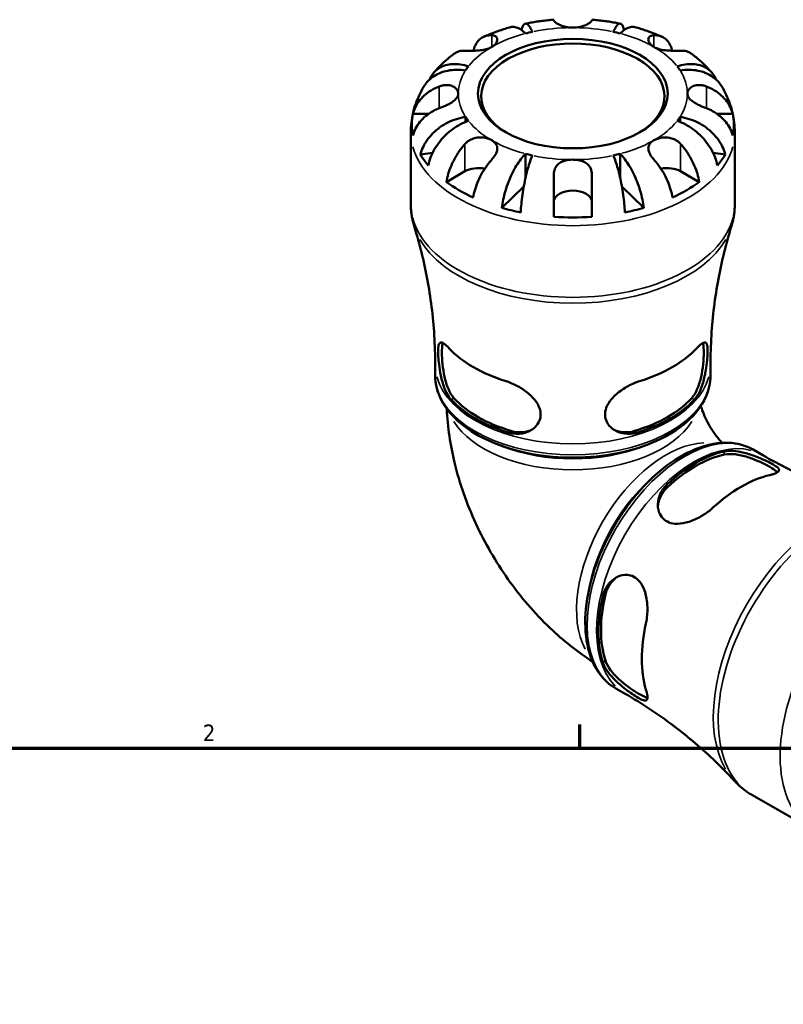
# Model space of a CAD drawing. Header units: inches. Extents: x 0.1 to 36.8, y 0.6 to 29.3.
# Tile 9 of 10: x 26.6 to 30.9, y 19.5 to 25.2. Entities that reach past the tile are written whole.
import ezdxf

# ---------------------------------------------------------------- set-up
doc = ezdxf.new("R2010")
doc.units = ezdxf.units.IN
doc.header["$MEASUREMENT"] = 0
for name, color, linetype, lineweight in [('Border (ANSI)', 7, 'Continuous', 70), ('Visible (ANSI)', 7, 'Continuous', 50), ('Visible Narrow (ANSI)', 7, 'Continuous', 35)]:
    doc.layers.add(name, color=color, linetype=linetype, lineweight=lineweight)
doc.styles.add('Note Text (ANSI)', font='tahoma.ttf')

# ---------------------------------------------------------------- blocks, each defined once
blk = doc.blocks.new('Borders Default Border')
at = {"layer": 'Border (ANSI)'}
blk.add_line((29.75, 21), (29.75, 21.1345), dxfattribs=at)
at = {"layer": 'Border (ANSI)', "flags": 128}
blk.add_lwpolyline([(0.5, 1), (0.5, 21), (33.5, 21), (33.5, 1), (0.5, 1)], dxfattribs=at)
at = {"layer": 'Border (ANSI)', "color": 5, "true_color": 0x0000ff, "insert": (27.5964, 21.04), "char_height": 0.0945, "attachment_point": 7, "style": 'Note Text (ANSI)'}
blk.add_mtext('2', dxfattribs=at)

msp = doc.modelspace()

# ---------------------------------------------------------------- linework, layer by layer
at = {"layer": 'Visible (ANSI)'}
for p, q in [((29.6009, 25.1537), (29.6009, 25.1579)), ((29.8172, 25.1579), (29.8172, 25.1537)), ((28.7959, 24.6212), (28.8869, 24.6212)), ((30.5312, 24.6212), (30.6222, 24.6212)), ((29.0966, 24.6028), (29.0966, 24.5745)), ((30.3215, 24.6028), (30.3215, 24.5745)), ((28.7841, 24.1057), (28.7841, 24.5147)), ((30.6341, 24.1057), (30.6341, 24.5147)), ((28.839, 24.3875), (28.9083, 24.3978)), ((30.5098, 24.3978), (30.5791, 24.3875)), ((29.4394, 24.3923), (29.4394, 24.2577)), ((29.9788, 24.3923), (29.9788, 24.2577)), ((28.9869, 24.2311), (29.0932, 24.2924)), ((30.3249, 24.2924), (30.4312, 24.2311)), ((29.6009, 24.033), (29.6009, 24.2753)), ((29.8172, 24.2753), (29.8172, 24.033)), ((29.3043, 24.0834), (29.4289, 24.2052)), ((29.9892, 24.2052), (30.1138, 24.0834)), ((28.9228, 23.1267), (28.9228, 23.1892)), ((30.4953, 23.1267), (30.4953, 23.1892)), ((30.7391, 22.7035), (30.7932, 22.6724)), ((29.9544, 21.3408), (30.0084, 21.3097)), ((30.7319, 20.733), (31.0856, 20.5293))]:
    msp.add_line(p, q, dxfattribs=at)
for centre, major_axis, ratio, start_param, end_param in [((29.7091, 24.7358), (-0.6545, 0), 0.575862, 5.073083, 5.137094), ((29.7091, 24.7358), (-0.6545, 0), 0.575862, 4.287684, 4.351695), ((29.7091, 24.7207), (-0.5236, 0), 0.575862, 2.377695, 7.047082), ((29.7091, 24.7358), (-0.6545, 0), 0.575862, 5.858481, 5.922492), ((29.7091, 24.7358), (0.6545, 0), 0.575862, 0.360694, 0.424705), ((29.7091, 24.5589), (-0.9195, 0), 0.575862, 6.165256, 6.401115), ((29.7091, 24.5589), (0.9195, 0), 0.575862, 6.165256, 6.401115), ((29.7091, 24.7358), (-0.6545, 0), 0.575862, 0.360694, 0.424705), ((29.7091, 24.7358), (0.6545, 0), 0.575862, 5.858481, 5.922492), ((29.7091, 24.5589), (-0.9195, 0), 0.575862, 0.329604, 0.455794), ((29.7091, 24.7358), (0.6545, 0), 0.575862, 4.287684, 4.351695), ((29.7091, 24.7358), (0.6545, 0), 0.575862, 5.073083, 5.137094), ((29.7091, 24.5589), (0.9195, 0), 0.575862, 5.827392, 5.953581), ((29.1697, 24.2483), (0.1082, 0), 0.575862, 1.23108, 2.356194), ((30.2484, 24.2483), (0.1082, 0), 0.575862, 0.785398, 1.910513), ((29.7091, 24.5589), (-0.9195, 0), 0.575862, 0.667469, 0.903327), ((29.7091, 24.5589), (-0.9195, 0), 0.575862, 2.238265, 2.474124), ((29.7091, 24.1197), (-0.1082, 0), 0.575862, 3.141593, 6.283185), ((29.7091, 24.5589), (-0.9195, 0), 0.575862, 1.115003, 1.241192), ((29.7091, 24.5589), (-0.9195, 0), 0.575862, 1.900401, 2.02659), ((29.7091, 24.5589), (-0.9195, 0), 0.575862, 1.452867, 1.688726), ((29.7091, 23.501), (0.8028, 0), 0.575862, 3.635896, 4.218085), ((29.7091, 23.501), (0.8028, 0), 0.575862, 5.206693, 5.788882), ((29.7091, 23.2014), (-0.7863, 0), 0.575862, 0.488015, 1.082781), ((29.7091, 23.2014), (-0.7653, 0), 0.575862, 0.479607, 1.09119), ((29.7091, 23.2014), (-0.7653, 0), 0.575862, 2.050403, 2.661986), ((29.7091, 23.2014), (-0.7863, 0), 0.575862, 2.058811, 2.653578), ((30.4113, 21.985), (0.3924, 0.6814), 0.578093, 0.486081, 1.080848), ((30.4113, 21.985), (0.3819, 0.6632), 0.578093, 0.477673, 1.089256), ((30.6705, 21.8358), (-0.4006, -0.6957), 0.578093, 3.633963, 4.216152), ((30.4113, 21.985), (0.3924, 0.6814), 0.578093, 2.056878, 2.651644), ((30.4113, 21.985), (0.3819, 0.6632), 0.578093, 2.048469, 2.660052), ((30.6705, 21.8358), (-0.4006, -0.6957), 0.578093, 5.204759, 5.786948)]:
    msp.add_ellipse(centre, major_axis=major_axis, ratio=ratio, start_param=start_param, end_param=end_param, dxfattribs=at)
msp.add_ellipse((29.7091, 24.7358), major_axis=(0.5421, 0), ratio=0.575862, dxfattribs=at)
for points, knots in [([(29.4165, 25.0985), (29.4179, 25.105), (29.4196, 25.111), (29.424, 25.1228), (29.427, 25.1277), (29.4329, 25.1338), (29.4364, 25.1355), (29.444, 25.1352), (29.4481, 25.133), (29.4559, 25.1262), (29.4603, 25.1209), (29.4693, 25.1067), (29.4738, 25.0978), (29.4781, 25.0884)], [0.2861255, 0.2861255, 0.2861255, 0.2861255, 0.381276, 0.381276, 0.5084936, 0.5084936, 0.6360304, 0.6360304, 0.7635673, 0.7635673, 0.8915914, 0.8915914, 1.0196155, 1.0196155, 1.0196155, 1.0196155]), ([(29.6009, 25.1579), (29.5898, 25.157), (29.5788, 25.156), (29.5568, 25.1538), (29.5458, 25.1525), (29.5239, 25.1498), (29.513, 25.1483), (29.4913, 25.145), (29.4804, 25.1432), (29.4588, 25.1394), (29.4481, 25.1373), (29.4373, 25.1351)], [2.4899594, 2.4899594, 2.4899594, 2.4899594, 2.5310657, 2.5310657, 2.572172, 2.572172, 2.6132783, 2.6132783, 2.6543846, 2.6543846, 2.6954909, 2.6954909, 2.6954909, 2.6954909]), ([(29.7091, 25.1127), (29.7011, 25.1127), (29.6932, 25.1132), (29.6771, 25.1152), (29.6691, 25.1168), (29.6509, 25.1215), (29.6413, 25.125), (29.6251, 25.1323), (29.6186, 25.136), (29.61, 25.142), (29.6072, 25.1443), (29.6031, 25.1484), (29.6019, 25.1502), (29.601, 25.1525), (29.6009, 25.1531), (29.6009, 25.1537)], [0, 0, 0, 0, 0.0605809, 0.0605809, 0.1253161, 0.1253161, 0.2148329, 0.2148329, 0.2996129, 0.2996129, 0.3587788, 0.3587788, 0.416121, 0.416121, 0.4421601, 0.4421601, 0.4421601, 0.4421601]), ([(29.8172, 25.1537), (29.8172, 25.153), (29.8171, 25.1523), (29.8161, 25.1499), (29.8147, 25.1481), (29.8105, 25.1439), (29.8076, 25.1416), (29.7988, 25.1356), (29.7922, 25.132), (29.7747, 25.1241), (29.7633, 25.1202), (29.7375, 25.1144), (29.7234, 25.1127), (29.7091, 25.1127)], [-0.4426933, -0.4426933, -0.4426933, -0.4426933, -0.4134358, -0.4134358, -0.356428, -0.356428, -0.2966362, -0.2966362, -0.2128548, -0.2128548, -0.1090118, -0.1090118, 0, 0, 0, 0]), ([(29.9808, 25.1351), (29.9701, 25.1373), (29.9593, 25.1394), (29.9377, 25.1432), (29.9268, 25.145), (29.9051, 25.1483), (29.8942, 25.1498), (29.8723, 25.1525), (29.8613, 25.1538), (29.8393, 25.156), (29.8283, 25.157), (29.8172, 25.1579)], [2.016898, 2.016898, 2.016898, 2.016898, 2.0580044, 2.0580044, 2.0991107, 2.0991107, 2.140217, 2.140217, 2.1813233, 2.1813233, 2.2224296, 2.2224296, 2.2224296, 2.2224296]), ([(29.9401, 25.0884), (29.9443, 25.0978), (29.9489, 25.1067), (29.9579, 25.1209), (29.9623, 25.1262), (29.97, 25.133), (29.9741, 25.1352), (29.9817, 25.1355), (29.9852, 25.1338), (29.9911, 25.1277), (29.9941, 25.1228), (29.9985, 25.111), (30.0002, 25.105), (30.0016, 25.0985)], [3.0637481, 3.0637481, 3.0637481, 3.0637481, 3.1917723, 3.1917723, 3.3197964, 3.3197964, 3.4473332, 3.4473332, 3.57487, 3.57487, 3.7020877, 3.7020877, 3.7972381, 3.7972381, 3.7972381, 3.7972381]), ([(29.1411, 24.9806), (29.1436, 24.991), (29.1468, 25.0006), (29.1551, 25.0188), (29.1611, 25.0285), (29.1755, 25.045), (29.1838, 25.0517), (29.2006, 25.0613), (29.2106, 25.0652), (29.2294, 25.0688), (29.2379, 25.0694), (29.2462, 25.0691)], [0.1495119, 0.1495119, 0.1495119, 0.1495119, 0.2536482, 0.2536482, 0.3809202, 0.3809202, 0.5081921, 0.5081921, 0.6362254, 0.6362254, 0.7316612, 0.7316612, 0.7316612, 0.7316612]), ([(29.3545, 25.1154), (29.3439, 25.1124), (29.3333, 25.1094), (29.3124, 25.103), (29.302, 25.0996), (29.2813, 25.0926), (29.271, 25.089), (29.2507, 25.0815), (29.2406, 25.0775), (29.2205, 25.0694), (29.2106, 25.0652), (29.2007, 25.0608)], [2.8027822, 2.8027822, 2.8027822, 2.8027822, 2.8445316, 2.8445316, 2.886281, 2.886281, 2.9280304, 2.9280304, 2.9697798, 2.9697798, 3.0115292, 3.0115292, 3.0115292, 3.0115292]), ([(29.2462, 25.0691), (29.2501, 25.069), (29.2537, 25.0685), (29.2601, 25.067), (29.2629, 25.066), (29.2684, 25.0631), (29.2709, 25.0611), (29.2764, 25.0545), (29.2781, 25.0492), (29.2776, 25.0367), (29.2749, 25.0295), (29.2644, 25.0151), (29.2564, 25.0081), (29.2462, 25.0023)], [-0.4452054, -0.4452054, -0.4452054, -0.4452054, -0.3984229, -0.3984229, -0.3559674, -0.3559674, -0.3036169, -0.3036169, -0.2118158, -0.2118158, -0.1090953, -0.1090953, 0, 0, 0, 0]), ([(29.4394, 25.0792), (29.4308, 25.0876), (29.4215, 25.0953), (29.4033, 25.1073), (29.3943, 25.1116), (29.3786, 25.1165), (29.3704, 25.1176), (29.3598, 25.1166), (29.3571, 25.1161), (29.3545, 25.1153)], [3.0637481, 3.0637481, 3.0637481, 3.0637481, 3.1917723, 3.1917723, 3.3197964, 3.3197964, 3.4473332, 3.4473332, 3.4937925, 3.4937925, 3.4937925, 3.4937925]), ([(30.0636, 25.1153), (30.061, 25.1161), (30.0583, 25.1166), (30.0477, 25.1176), (30.0395, 25.1165), (30.0238, 25.1116), (30.0148, 25.1073), (29.9966, 25.0953), (29.9873, 25.0876), (29.9788, 25.0792)], [0.5895711, 0.5895711, 0.5895711, 0.5895711, 0.6360304, 0.6360304, 0.7635673, 0.7635673, 0.8915914, 0.8915914, 1.0196155, 1.0196155, 1.0196155, 1.0196155]), ([(30.2174, 25.0608), (30.2076, 25.0652), (30.1976, 25.0694), (30.1776, 25.0775), (30.1674, 25.0815), (30.1471, 25.089), (30.1368, 25.0926), (30.1161, 25.0996), (30.1057, 25.103), (30.0848, 25.1094), (30.0742, 25.1124), (30.0636, 25.1154)], [1.7008598, 1.7008598, 1.7008598, 1.7008598, 1.7426092, 1.7426092, 1.7843586, 1.7843586, 1.826108, 1.826108, 1.8678574, 1.8678574, 1.9096068, 1.9096068, 1.9096068, 1.9096068]), ([(30.1719, 25.0023), (30.1656, 25.0059), (30.1602, 25.0099), (30.1507, 25.019), (30.1469, 25.024), (30.1404, 25.0365), (30.1393, 25.0438), (30.1419, 25.0543), (30.1441, 25.058), (30.1499, 25.0632), (30.153, 25.065), (30.1602, 25.0677), (30.1643, 25.0686), (30.1698, 25.069), (30.1708, 25.0691), (30.1719, 25.0691)], [-1.9083114, -1.9083114, -1.9083114, -1.9083114, -1.8410665, -1.8410665, -1.767715, -1.767715, -1.6603296, -1.6603296, -1.5872685, -1.5872685, -1.5326102, -1.5326102, -1.476028, -1.476028, -1.4636078, -1.4636078, -1.4636078, -1.4636078]), ([(30.1719, 25.0691), (30.1802, 25.0694), (30.1887, 25.0688), (30.2075, 25.0652), (30.2175, 25.0613), (30.2343, 25.0517), (30.2426, 25.045), (30.257, 25.0285), (30.263, 25.0188), (30.2713, 25.0006), (30.2745, 24.991), (30.277, 24.9806)], [3.3710401, 3.3710401, 3.3710401, 3.3710401, 3.4664759, 3.4664759, 3.5945092, 3.5945092, 3.7217811, 3.7217811, 3.849053, 3.849053, 3.9531894, 3.9531894, 3.9531894, 3.9531894]), ([(29.0302, 24.9625), (29.0218, 24.9562), (29.0134, 24.9498), (28.997, 24.9365), (28.9889, 24.9296), (28.9731, 24.9156), (28.9653, 24.9084), (28.95, 24.8935), (28.9425, 24.8859), (28.9279, 24.8703), (28.9208, 24.8623), (28.9138, 24.8541)], [3.267928, 3.267928, 3.267928, 3.267928, 3.309193, 3.309193, 3.350458, 3.350458, 3.391723, 3.391723, 3.432988, 3.432988, 3.474253, 3.474253, 3.474253, 3.474253]), ([(29.0932, 24.981), (29.0849, 24.9813), (29.0764, 24.9807), (29.0576, 24.9771), (29.0476, 24.9732), (29.0362, 24.9667), (29.0332, 24.9647), (29.0302, 24.9625)], [3.3710401, 3.3710401, 3.3710401, 3.3710401, 3.4664759, 3.4664759, 3.5945092, 3.5945092, 3.6399776, 3.6399776, 3.6399776, 3.6399776]), ([(29.2462, 25.0023), (29.2391, 24.9982), (29.231, 24.9947), (29.2122, 24.9886), (29.2014, 24.9862), (29.1794, 24.9828), (29.1683, 24.9818), (29.1479, 24.9807), (29.1387, 24.9805), (29.1245, 24.9804), (29.1193, 24.9804), (29.1098, 24.9806), (29.1056, 24.9807), (29.0987, 24.9808), (29.0959, 24.9809), (29.0932, 24.981)], [0, 0, 0, 0, 0.0768243, 0.0768243, 0.1637869, 0.1637869, 0.2479976, 0.2479976, 0.3213706, 0.3213706, 0.3674486, 0.3674486, 0.4091524, 0.4091524, 0.4402254, 0.4402254, 0.4402254, 0.4402254]), ([(30.3249, 24.981), (30.322, 24.9809), (30.319, 24.9808), (30.3107, 24.9806), (30.3052, 24.9805), (30.293, 24.9804), (30.2862, 24.9804), (30.2686, 24.9808), (30.2577, 24.9812), (30.2331, 24.9835), (30.2197, 24.9855), (30.194, 24.9919), (30.182, 24.9965), (30.1719, 25.0023)], [-0.4398235, -0.4398235, -0.4398235, -0.4398235, -0.4063078, -0.4063078, -0.353671, -0.353671, -0.2963084, -0.2963084, -0.2119376, -0.2119376, -0.1088504, -0.1088504, 0, 0, 0, 0]), ([(30.3879, 24.9625), (30.3849, 24.9647), (30.3819, 24.9667), (30.3705, 24.9732), (30.3605, 24.9771), (30.3417, 24.9807), (30.3332, 24.9813), (30.3249, 24.981)], [0.4627237, 0.4627237, 0.4627237, 0.4627237, 0.5081921, 0.5081921, 0.6362254, 0.6362254, 0.7316612, 0.7316612, 0.7316612, 0.7316612]), ([(30.5043, 24.8541), (30.4973, 24.8623), (30.4902, 24.8703), (30.4756, 24.8859), (30.4681, 24.8935), (30.4528, 24.9084), (30.445, 24.9156), (30.4292, 24.9296), (30.4211, 24.9365), (30.4047, 24.9498), (30.3963, 24.9562), (30.3879, 24.9625)], [1.238136, 1.238136, 1.238136, 1.238136, 1.279401, 1.279401, 1.320666, 1.320666, 1.361931, 1.361931, 1.403196, 1.403196, 1.444461, 1.444461, 1.444461, 1.444461]), ([(28.8911, 24.8162), (28.8928, 24.8203), (28.8945, 24.8242), (28.9019, 24.8386), (28.9093, 24.8493), (28.9267, 24.8682), (28.9368, 24.8762), (28.9572, 24.8886), (28.9694, 24.8941), (28.9955, 24.9018), (29.0096, 24.9039), (29.0363, 24.9054), (29.0514, 24.9047), (29.0824, 24.9), (29.0982, 24.896), (29.1127, 24.8911)], [0.2107058, 0.2107058, 0.2107058, 0.2107058, 0.2540584, 0.2540584, 0.381276, 0.381276, 0.5084936, 0.5084936, 0.6360304, 0.6360304, 0.7635673, 0.7635673, 0.8915914, 0.8915914, 1.0196155, 1.0196155, 1.0196155, 1.0196155]), ([(30.3054, 24.8911), (30.3199, 24.896), (30.3357, 24.9), (30.3667, 24.9047), (30.3818, 24.9054), (30.4086, 24.9039), (30.4226, 24.9018), (30.4487, 24.8941), (30.4609, 24.8886), (30.4813, 24.8762), (30.4914, 24.8682), (30.5088, 24.8493), (30.5162, 24.8386), (30.5236, 24.8242), (30.5254, 24.8203), (30.527, 24.8162)], [3.0637481, 3.0637481, 3.0637481, 3.0637481, 3.1917723, 3.1917723, 3.3197964, 3.3197964, 3.4473332, 3.4473332, 3.57487, 3.57487, 3.7020877, 3.7020877, 3.8293053, 3.8293053, 3.8726578, 3.8726578, 3.8726578, 3.8726578]), ([(29.0966, 24.8688), (29.0804, 24.8712), (29.0626, 24.8725), (29.0278, 24.8719), (29.0108, 24.8699), (28.9808, 24.8639), (28.965, 24.8593), (28.9356, 24.8472), (28.922, 24.8396), (28.8991, 24.8237), (28.8877, 24.8139), (28.8702, 24.7944), (28.8634, 24.7852), (28.8579, 24.7759)], [3.0637481, 3.0637481, 3.0637481, 3.0637481, 3.1917723, 3.1917723, 3.3197964, 3.3197964, 3.4473332, 3.4473332, 3.57487, 3.57487, 3.7020877, 3.7020877, 3.8020397, 3.8020397, 3.8020397, 3.8020397]), ([(30.5602, 24.7759), (30.5547, 24.7852), (30.5479, 24.7944), (30.5304, 24.8139), (30.519, 24.8237), (30.4961, 24.8396), (30.4825, 24.8472), (30.4531, 24.8593), (30.4373, 24.8639), (30.4073, 24.8699), (30.3903, 24.8719), (30.3555, 24.8725), (30.3377, 24.8712), (30.3215, 24.8688)], [0.2813239, 0.2813239, 0.2813239, 0.2813239, 0.381276, 0.381276, 0.5084936, 0.5084936, 0.6360304, 0.6360304, 0.7635673, 0.7635673, 0.8915914, 0.8915914, 1.0196155, 1.0196155, 1.0196155, 1.0196155]), ([(28.8579, 24.7759), (28.8488, 24.7607), (28.8404, 24.745), (28.825, 24.7124), (28.8181, 24.6956), (28.8061, 24.6611), (28.8009, 24.6435), (28.7926, 24.6074), (28.7894, 24.5891), (28.7851, 24.5521), (28.7841, 24.5334), (28.7841, 24.5147)], [3.5957294, 3.5957294, 3.5957294, 3.5957294, 3.6619817, 3.6619817, 3.728234, 3.728234, 3.7944863, 3.7944863, 3.8607385, 3.8607385, 3.9269908, 3.9269908, 3.9269908, 3.9269908]), ([(28.7959, 24.6212), (28.7995, 24.6353), (28.8048, 24.6491), (28.8174, 24.6739), (28.826, 24.6872), (28.8462, 24.7119), (28.858, 24.7234), (28.8818, 24.7427), (28.8959, 24.7523), (28.9226, 24.7668), (28.9345, 24.7723), (28.9463, 24.7768)], [0.1303408, 0.1303408, 0.1303408, 0.1303408, 0.2536482, 0.2536482, 0.3809202, 0.3809202, 0.5081921, 0.5081921, 0.6362254, 0.6362254, 0.7316612, 0.7316612, 0.7316612, 0.7316612]), ([(28.9463, 24.7768), (28.9498, 24.7781), (28.9533, 24.7793), (28.9637, 24.7823), (28.9706, 24.7837), (28.9846, 24.7852), (28.9915, 24.7852), (29.0077, 24.7834), (29.0164, 24.781), (29.0334, 24.7729), (29.041, 24.7667), (29.0517, 24.7522), (29.0545, 24.744), (29.0545, 24.7358)], [-0.4426933, -0.4426933, -0.4426933, -0.4426933, -0.4134358, -0.4134358, -0.356428, -0.356428, -0.2966362, -0.2966362, -0.2128548, -0.2128548, -0.1090118, -0.1090118, 0, 0, 0, 0]), ([(29.0545, 24.7358), (29.0545, 24.7312), (29.0536, 24.7266), (29.0501, 24.7174), (29.0472, 24.7127), (29.0383, 24.7018), (29.0315, 24.6959), (29.0155, 24.6846), (29.0067, 24.6795), (28.9904, 24.6711), (28.9835, 24.6678), (28.9695, 24.6615), (28.9626, 24.6586), (28.9525, 24.6546), (28.9494, 24.6534), (28.9463, 24.6522)], [0, 0, 0, 0, 0.0605809, 0.0605809, 0.1253161, 0.1253161, 0.2148329, 0.2148329, 0.2996129, 0.2996129, 0.3587788, 0.3587788, 0.416121, 0.416121, 0.4421601, 0.4421601, 0.4421601, 0.4421601]), ([(30.3636, 24.7358), (30.3636, 24.7404), (30.3645, 24.7449), (30.368, 24.7541), (30.3709, 24.7587), (30.3798, 24.7688), (30.3866, 24.7739), (30.4026, 24.7813), (30.4114, 24.7836), (30.4277, 24.7852), (30.4347, 24.7851), (30.4486, 24.7835), (30.4555, 24.7821), (30.4656, 24.779), (30.4687, 24.778), (30.4718, 24.7768)], [0, 0, 0, 0, 0.0605809, 0.0605809, 0.1253161, 0.1253161, 0.2148329, 0.2148329, 0.2996129, 0.2996129, 0.3587788, 0.3587788, 0.416121, 0.416121, 0.4421601, 0.4421601, 0.4421601, 0.4421601]), ([(30.4718, 24.6522), (30.4683, 24.6535), (30.4648, 24.6549), (30.4544, 24.6591), (30.4475, 24.662), (30.4336, 24.6683), (30.4266, 24.6716), (30.4104, 24.68), (30.4018, 24.6852), (30.3847, 24.6973), (30.3772, 24.7043), (30.3664, 24.7194), (30.3636, 24.7275), (30.3636, 24.7358)], [-0.4426933, -0.4426933, -0.4426933, -0.4426933, -0.4134358, -0.4134358, -0.356428, -0.356428, -0.2966362, -0.2966362, -0.2128548, -0.2128548, -0.1090118, -0.1090118, 0, 0, 0, 0]), ([(30.4718, 24.7768), (30.4836, 24.7723), (30.4955, 24.7668), (30.5222, 24.7523), (30.5363, 24.7427), (30.5601, 24.7234), (30.5719, 24.7119), (30.5922, 24.6872), (30.6007, 24.6739), (30.6133, 24.6491), (30.6186, 24.6353), (30.6222, 24.6212)], [3.3710402, 3.3710402, 3.3710402, 3.3710402, 3.466476, 3.466476, 3.5945093, 3.5945093, 3.7217812, 3.7217812, 3.8490531, 3.8490531, 3.9723605, 3.9723605, 3.9723605, 3.9723605]), ([(30.6341, 24.5147), (30.6341, 24.5334), (30.633, 24.5521), (30.6287, 24.5891), (30.6255, 24.6074), (30.6172, 24.6435), (30.612, 24.6611), (30.6, 24.6956), (30.5931, 24.7124), (30.5777, 24.745), (30.5693, 24.7607), (30.5602, 24.7759)], [0.7853982, 0.7853982, 0.7853982, 0.7853982, 0.8516504, 0.8516504, 0.9179027, 0.9179027, 0.984155, 0.984155, 1.0504073, 1.0504073, 1.1166596, 1.1166596, 1.1166596, 1.1166596]), ([(28.9463, 24.6522), (28.9345, 24.6477), (28.9226, 24.6422), (28.8959, 24.6277), (28.8818, 24.6181), (28.858, 24.5988), (28.8462, 24.5873), (28.826, 24.5626), (28.8174, 24.5493), (28.8048, 24.5245), (28.7995, 24.5107), (28.7959, 24.4966)], [3.3710401, 3.3710401, 3.3710401, 3.3710401, 3.4664759, 3.4664759, 3.5945092, 3.5945092, 3.7217811, 3.7217811, 3.849053, 3.849053, 3.9723605, 3.9723605, 3.9723605, 3.9723605]), ([(30.6222, 24.4966), (30.6186, 24.5107), (30.6133, 24.5245), (30.6007, 24.5493), (30.5922, 24.5626), (30.5719, 24.5873), (30.5601, 24.5988), (30.5363, 24.6181), (30.5222, 24.6277), (30.4955, 24.6422), (30.4836, 24.6477), (30.4718, 24.6522)], [0.1303408, 0.1303408, 0.1303408, 0.1303408, 0.2536482, 0.2536482, 0.3809202, 0.3809202, 0.5081921, 0.5081921, 0.6362254, 0.6362254, 0.7316612, 0.7316612, 0.7316612, 0.7316612]), ([(28.839, 24.3875), (28.8425, 24.4022), (28.8476, 24.4168), (28.8598, 24.4435), (28.8681, 24.458), (28.8877, 24.4856), (28.8991, 24.4988), (28.922, 24.5215), (28.9356, 24.5332), (28.965, 24.5541), (28.9808, 24.5634), (29.0108, 24.5783), (29.0278, 24.5853), (29.0626, 24.5963), (29.0804, 24.6003), (29.0966, 24.6028)], [0.1303364, 0.1303364, 0.1303364, 0.1303364, 0.2540584, 0.2540584, 0.381276, 0.381276, 0.5084936, 0.5084936, 0.6360304, 0.6360304, 0.7635673, 0.7635673, 0.8915914, 0.8915914, 1.0196155, 1.0196155, 1.0196155, 1.0196155]), ([(29.1127, 24.5805), (29.0982, 24.5756), (29.0824, 24.5689), (29.0514, 24.5525), (29.0363, 24.5429), (29.0096, 24.5234), (28.9955, 24.5117), (28.9694, 24.4862), (28.9572, 24.4725), (28.9368, 24.4463), (28.9267, 24.4314), (28.9093, 24.4007), (28.9019, 24.385), (28.8911, 24.3564), (28.8865, 24.341), (28.8834, 24.3258)], [3.0637481, 3.0637481, 3.0637481, 3.0637481, 3.1917723, 3.1917723, 3.3197964, 3.3197964, 3.4473332, 3.4473332, 3.57487, 3.57487, 3.7020877, 3.7020877, 3.8293053, 3.8293053, 3.9530272, 3.9530272, 3.9530272, 3.9530272]), ([(30.5347, 24.3258), (30.5317, 24.341), (30.5271, 24.3564), (30.5162, 24.385), (30.5088, 24.4007), (30.4914, 24.4314), (30.4813, 24.4463), (30.4609, 24.4725), (30.4487, 24.4862), (30.4226, 24.5117), (30.4086, 24.5234), (30.3818, 24.5429), (30.3667, 24.5525), (30.3357, 24.5689), (30.3199, 24.5756), (30.3054, 24.5805)], [0.1303364, 0.1303364, 0.1303364, 0.1303364, 0.2540584, 0.2540584, 0.381276, 0.381276, 0.5084936, 0.5084936, 0.6360304, 0.6360304, 0.7635673, 0.7635673, 0.8915914, 0.8915914, 1.0196155, 1.0196155, 1.0196155, 1.0196155]), ([(30.3215, 24.6028), (30.3377, 24.6003), (30.3555, 24.5963), (30.3903, 24.5853), (30.4073, 24.5783), (30.4373, 24.5634), (30.4531, 24.5541), (30.4825, 24.5332), (30.4961, 24.5215), (30.519, 24.4988), (30.5304, 24.4856), (30.55, 24.458), (30.5583, 24.4435), (30.5705, 24.4168), (30.5757, 24.4022), (30.5791, 24.3875)], [3.0637481, 3.0637481, 3.0637481, 3.0637481, 3.1917723, 3.1917723, 3.3197964, 3.3197964, 3.4473332, 3.4473332, 3.5748701, 3.5748701, 3.7020877, 3.7020877, 3.8293053, 3.8293053, 3.9530272, 3.9530272, 3.9530272, 3.9530272]), ([(29.0932, 24.448), (29.0961, 24.4512), (29.0991, 24.4542), (29.1074, 24.4616), (29.1129, 24.4657), (29.1251, 24.4731), (29.1319, 24.4763), (29.1495, 24.4827), (29.1604, 24.4849), (29.185, 24.4867), (29.1984, 24.4855), (29.2241, 24.4797), (29.2361, 24.4751), (29.2462, 24.4693)], [-0.4398235, -0.4398235, -0.4398235, -0.4398235, -0.4063078, -0.4063078, -0.353671, -0.353671, -0.2963084, -0.2963084, -0.2119376, -0.2119376, -0.1088504, -0.1088504, 0, 0, 0, 0]), ([(29.2462, 24.4693), (29.2525, 24.4657), (29.2579, 24.4617), (29.2674, 24.4525), (29.2712, 24.4473), (29.2777, 24.4336), (29.2788, 24.4247), (29.2762, 24.4086), (29.274, 24.4019), (29.2682, 24.3898), (29.2651, 24.3846), (29.2579, 24.374), (29.2538, 24.3686), (29.2483, 24.3622), (29.2473, 24.361), (29.2462, 24.3599)], [-1.9083114, -1.9083114, -1.9083114, -1.9083114, -1.8410665, -1.8410665, -1.767715, -1.767715, -1.6603296, -1.6603296, -1.5872685, -1.5872685, -1.5326102, -1.5326102, -1.476028, -1.476028, -1.4636078, -1.4636078, -1.4636078, -1.4636078]), ([(30.1719, 24.3599), (30.169, 24.363), (30.1663, 24.3663), (30.1597, 24.3746), (30.1561, 24.3798), (30.1495, 24.3905), (30.1467, 24.396), (30.1415, 24.4095), (30.14, 24.4171), (30.1404, 24.4333), (30.1432, 24.4414), (30.1538, 24.4566), (30.1618, 24.4634), (30.1719, 24.4693)], [-0.4398235, -0.4398235, -0.4398235, -0.4398235, -0.4063078, -0.4063078, -0.353671, -0.353671, -0.2963084, -0.2963084, -0.2119376, -0.2119376, -0.1088504, -0.1088504, 0, 0, 0, 0]), ([(30.1719, 24.4693), (30.1781, 24.4729), (30.1851, 24.476), (30.2009, 24.4814), (30.2098, 24.4835), (30.2325, 24.4866), (30.2465, 24.4865), (30.2697, 24.4822), (30.2788, 24.4794), (30.2938, 24.4726), (30.2998, 24.4692), (30.3114, 24.4611), (30.3168, 24.4564), (30.3228, 24.4502), (30.3238, 24.4491), (30.3249, 24.448)], [-1.9083114, -1.9083114, -1.9083114, -1.9083114, -1.8410665, -1.8410665, -1.767715, -1.767715, -1.6603296, -1.6603296, -1.5872685, -1.5872685, -1.5326102, -1.5326102, -1.476028, -1.476028, -1.4636078, -1.4636078, -1.4636078, -1.4636078]), ([(28.9869, 24.2311), (28.9894, 24.2467), (28.9931, 24.2627), (29.0021, 24.2926), (29.0081, 24.3093), (29.0225, 24.3423), (29.0308, 24.3586), (29.0476, 24.3876), (29.0576, 24.403), (29.0764, 24.4283), (29.0849, 24.4386), (29.0932, 24.448)], [0.1303408, 0.1303408, 0.1303408, 0.1303408, 0.2536482, 0.2536482, 0.3809202, 0.3809202, 0.5081921, 0.5081921, 0.6362254, 0.6362254, 0.7316612, 0.7316612, 0.7316612, 0.7316612]), ([(30.3249, 24.448), (30.3332, 24.4386), (30.3417, 24.4283), (30.3605, 24.403), (30.3705, 24.3876), (30.3873, 24.3586), (30.3956, 24.3423), (30.41, 24.3093), (30.416, 24.2926), (30.425, 24.2627), (30.4287, 24.2467), (30.4312, 24.2311)], [3.3710402, 3.3710402, 3.3710402, 3.3710402, 3.466476, 3.466476, 3.5945093, 3.5945093, 3.7217812, 3.7217812, 3.8490531, 3.8490531, 3.9723605, 3.9723605, 3.9723605, 3.9723605]), ([(29.2462, 24.3599), (29.2379, 24.3505), (29.2294, 24.3402), (29.2106, 24.3149), (29.2006, 24.2995), (29.1838, 24.2705), (29.1755, 24.2542), (29.1611, 24.2212), (29.1551, 24.2045), (29.1461, 24.1745), (29.1424, 24.1586), (29.1399, 24.143)], [3.3710401, 3.3710401, 3.3710401, 3.3710401, 3.4664759, 3.4664759, 3.5945092, 3.5945092, 3.7217811, 3.7217811, 3.849053, 3.849053, 3.9723605, 3.9723605, 3.9723605, 3.9723605]), ([(29.3043, 24.0834), (29.3061, 24.0994), (29.3088, 24.1159), (29.3152, 24.147), (29.3195, 24.1645), (29.3298, 24.1992), (29.3358, 24.2166), (29.3478, 24.2476), (29.3549, 24.2642), (29.3704, 24.2958), (29.3786, 24.3108), (29.3943, 24.3367), (29.4033, 24.3499), (29.4215, 24.3736), (29.4308, 24.384), (29.4394, 24.3923)], [0.1303364, 0.1303364, 0.1303364, 0.1303364, 0.2540584, 0.2540584, 0.381276, 0.381276, 0.5084936, 0.5084936, 0.6360304, 0.6360304, 0.7635673, 0.7635673, 0.8915914, 0.8915914, 1.0196155, 1.0196155, 1.0196155, 1.0196155]), ([(29.4781, 24.3831), (29.4738, 24.3738), (29.4693, 24.3622), (29.4603, 24.3363), (29.4559, 24.322), (29.4481, 24.2943), (29.444, 24.2783), (29.4364, 24.2448), (29.4329, 24.2273), (29.427, 24.1948), (29.424, 24.1768), (29.4189, 24.1407), (29.4168, 24.1228), (29.4137, 24.0908), (29.4123, 24.074), (29.4114, 24.0579)], [3.0637481, 3.0637481, 3.0637481, 3.0637481, 3.1917723, 3.1917723, 3.3197964, 3.3197964, 3.4473332, 3.4473332, 3.57487, 3.57487, 3.7020877, 3.7020877, 3.8293053, 3.8293053, 3.9530272, 3.9530272, 3.9530272, 3.9530272]), ([(29.6009, 24.2753), (29.6009, 24.2786), (29.601, 24.2819), (29.602, 24.2915), (29.6034, 24.2976), (29.6076, 24.3095), (29.6105, 24.3152), (29.6193, 24.3278), (29.6259, 24.3342), (29.6434, 24.346), (29.6548, 24.3507), (29.6806, 24.3573), (29.6947, 24.3589), (29.7091, 24.3589)], [-0.4426933, -0.4426933, -0.4426933, -0.4426933, -0.4134358, -0.4134358, -0.356428, -0.356428, -0.2966362, -0.2966362, -0.2128548, -0.2128548, -0.1090118, -0.1090118, 0, 0, 0, 0]), ([(29.7091, 24.3589), (29.717, 24.3589), (29.7249, 24.3584), (29.741, 24.3563), (29.749, 24.3546), (29.7672, 24.3491), (29.7768, 24.3447), (29.793, 24.3336), (29.7995, 24.3271), (29.8082, 24.3143), (29.8109, 24.3086), (29.815, 24.2966), (29.8162, 24.2905), (29.8171, 24.2812), (29.8172, 24.2782), (29.8172, 24.2753)], [0, 0, 0, 0, 0.0605809, 0.0605809, 0.1253161, 0.1253161, 0.2148329, 0.2148329, 0.2996129, 0.2996129, 0.3587788, 0.3587788, 0.416121, 0.416121, 0.4421601, 0.4421601, 0.4421601, 0.4421601]), ([(30.0067, 24.0579), (30.0058, 24.074), (30.0045, 24.0908), (30.0013, 24.1228), (29.9992, 24.1407), (29.9941, 24.1768), (29.9911, 24.1948), (29.9852, 24.2273), (29.9817, 24.2448), (29.9741, 24.2783), (29.97, 24.2943), (29.9623, 24.322), (29.9579, 24.3363), (29.9489, 24.3622), (29.9443, 24.3738), (29.9401, 24.3831)], [0.1303364, 0.1303364, 0.1303364, 0.1303364, 0.2540584, 0.2540584, 0.381276, 0.381276, 0.5084936, 0.5084936, 0.6360304, 0.6360304, 0.7635673, 0.7635673, 0.8915914, 0.8915914, 1.0196155, 1.0196155, 1.0196155, 1.0196155]), ([(29.9788, 24.3923), (29.9873, 24.384), (29.9966, 24.3736), (30.0148, 24.3499), (30.0238, 24.3367), (30.0395, 24.3108), (30.0477, 24.2958), (30.0632, 24.2642), (30.0703, 24.2476), (30.0823, 24.2166), (30.0883, 24.1992), (30.0986, 24.1645), (30.1029, 24.147), (30.1093, 24.1159), (30.112, 24.0994), (30.1138, 24.0834)], [3.0637481, 3.0637481, 3.0637481, 3.0637481, 3.1917723, 3.1917723, 3.3197964, 3.3197964, 3.4473332, 3.4473332, 3.5748701, 3.5748701, 3.7020877, 3.7020877, 3.8293053, 3.8293053, 3.9530272, 3.9530272, 3.9530272, 3.9530272]), ([(30.2782, 24.143), (30.2757, 24.1586), (30.272, 24.1745), (30.263, 24.2045), (30.257, 24.2212), (30.2426, 24.2542), (30.2343, 24.2705), (30.2175, 24.2995), (30.2075, 24.3149), (30.1887, 24.3402), (30.1802, 24.3505), (30.1719, 24.3599)], [0.1303408, 0.1303408, 0.1303408, 0.1303408, 0.2536482, 0.2536482, 0.3809202, 0.3809202, 0.5081921, 0.5081921, 0.6362254, 0.6362254, 0.7316612, 0.7316612, 0.7316612, 0.7316612]), ([(28.7841, 24.1057), (28.7841, 24.0969), (28.7843, 24.088), (28.7854, 24.0703), (28.7862, 24.0615), (28.7884, 24.0439), (28.7898, 24.0351), (28.793, 24.0177), (28.7949, 24.0091), (28.7992, 23.992), (28.8015, 23.9835), (28.8042, 23.9751)], [3.9269908, 3.9269908, 3.9269908, 3.9269908, 3.9625924, 3.9625924, 3.998194, 3.998194, 4.0337956, 4.0337956, 4.0693972, 4.0693972, 4.1049988, 4.1049988, 4.1049988, 4.1049988]), ([(30.6139, 23.9751), (30.6166, 23.9835), (30.619, 23.992), (30.6232, 24.0091), (30.6251, 24.0177), (30.6283, 24.0351), (30.6297, 24.0439), (30.6319, 24.0615), (30.6327, 24.0703), (30.6338, 24.088), (30.6341, 24.0969), (30.6341, 24.1057)], [0.6073902, 0.6073902, 0.6073902, 0.6073902, 0.6429918, 0.6429918, 0.6785934, 0.6785934, 0.714195, 0.714195, 0.7497966, 0.7497966, 0.7853982, 0.7853982, 0.7853982, 0.7853982]), ([(28.9228, 23.1892), (28.9228, 23.2446), (28.9211, 23.3), (28.9143, 23.4101), (28.9092, 23.4648), (28.8958, 23.5726), (28.8876, 23.6257), (28.8682, 23.7299), (28.8571, 23.7809), (28.8323, 23.8802), (28.8187, 23.9284), (28.8042, 23.9751)], [3.9269908, 3.9269908, 3.9269908, 3.9269908, 3.9625924, 3.9625924, 3.998194, 3.998194, 4.0337956, 4.0337956, 4.0693972, 4.0693972, 4.1049988, 4.1049988, 4.1049988, 4.1049988]), ([(30.6139, 23.9751), (30.5994, 23.9284), (30.5858, 23.8802), (30.5611, 23.7809), (30.5499, 23.7299), (30.5305, 23.6257), (30.5223, 23.5726), (30.5089, 23.4648), (30.5038, 23.4101), (30.497, 23.3), (30.4953, 23.2446), (30.4953, 23.1892)], [0.6073902, 0.6073902, 0.6073902, 0.6073902, 0.6429918, 0.6429918, 0.6785934, 0.6785934, 0.714195, 0.714195, 0.7497966, 0.7497966, 0.7853982, 0.7853982, 0.7853982, 0.7853982]), ([(29.0146, 22.9891), (29.0105, 22.9935), (29.0065, 22.9984), (28.992, 23.019), (28.9826, 23.0377), (28.9668, 23.0794), (28.9605, 23.1024), (28.9509, 23.1474), (28.9474, 23.1693), (28.9428, 23.2071), (28.9413, 23.2229), (28.9396, 23.2518), (28.9393, 23.2645), (28.9401, 23.2886), (28.9415, 23.2985), (28.9475, 23.3133), (28.9527, 23.3163), (28.9672, 23.3128), (28.9762, 23.3068), (28.992, 23.2924), (28.997, 23.2874), (29.0024, 23.2817)], [-1.634722, -1.634722, -1.634722, -1.634722, -1.568082, -1.568082, -1.380959, -1.380959, -1.194906, -1.194906, -1.027155, -1.027155, -0.894068, -0.894068, -0.7609, -0.7609, -0.592375, -0.592375, -0.380702, -0.380702, -0.180009, -0.180009, -0.093805, -0.093805, -0.093805, -0.093805]), ([(29.0301, 22.998), (29.0185, 23.0109), (29.0074, 23.0289), (28.9889, 23.0716), (28.9816, 23.0961), (28.9713, 23.1424), (28.9674, 23.1674), (28.9624, 23.2154), (28.9613, 23.2385), (28.9613, 23.2764), (28.9624, 23.2932), (28.9654, 23.3077), (28.9659, 23.3099), (28.9665, 23.312)], [0.7097623, 0.7097623, 0.7097623, 0.7097623, 0.9012825, 0.9012825, 1.0928028, 1.0928028, 1.2696693, 1.2696693, 1.4465359, 1.4465359, 1.6234025, 1.6234025, 1.6586427, 1.6586427, 1.6586427, 1.6586427]), ([(30.4516, 23.312), (30.4522, 23.3099), (30.4527, 23.3077), (30.4557, 23.2932), (30.4568, 23.2764), (30.4568, 23.2575), (30.4568, 23.2385), (30.4557, 23.2154), (30.4507, 23.1674), (30.4468, 23.1424), (30.4365, 23.0961), (30.4292, 23.0716), (30.4108, 23.0289), (30.3996, 23.0109), (30.388, 22.998)], [-0.2121068, -0.2121068, -0.2121068, -0.2121068, -0.1768666, -0.1768666, 0, 0, 0, 0.1768666, 0.1768666, 0.3537331, 0.3537331, 0.5452534, 0.5452534, 0.7367736, 0.7367736, 0.7367736, 0.7367736]), ([(30.4157, 23.2817), (30.4202, 23.2865), (30.4245, 23.2908), (30.439, 23.3044), (30.4478, 23.3107), (30.4623, 23.3164), (30.4679, 23.3152), (30.4752, 23.3042), (30.4772, 23.2952), (30.4788, 23.2722), (30.4787, 23.26), (30.4775, 23.2323), (30.4763, 23.2173), (30.4724, 23.1818), (30.4696, 23.1615), (30.461, 23.1161), (30.4549, 23.0915), (30.4391, 23.0455), (30.4292, 23.0244), (30.4132, 23.0005), (30.4085, 22.9944), (30.4035, 22.9891)], [-1.646178, -1.646178, -1.646178, -1.646178, -1.573616, -1.573616, -1.388212, -1.388212, -1.190155, -1.190155, -1.009519, -1.009519, -0.872067, -0.872067, -0.74163, -0.74163, -0.58406, -0.58406, -0.388864, -0.388864, -0.185335, -0.185335, -0.104687, -0.104687, -0.104687, -0.104687]), ([(28.9228, 23.1267), (28.9228, 23.0783), (28.9353, 23.0301), (28.9839, 22.9374), (29.0209, 22.8933), (29.117, 22.8127), (29.1772, 22.7768), (29.3135, 22.718), (29.3897, 22.6952), (29.55, 22.6652), (29.634, 22.6578), (29.8016, 22.6589), (29.8851, 22.6673), (30.0438, 22.6994), (30.1189, 22.723), (30.2534, 22.7836), (30.3126, 22.8206), (30.4084, 22.905), (30.4452, 22.9524), (30.486, 23.043), (30.4953, 23.0849), (30.4953, 23.1267)], [3.926991, 3.926991, 3.926991, 3.926991, 4.21992, 4.21992, 4.528882, 4.528882, 4.854716, 4.854716, 5.182624, 5.182624, 5.509191, 5.509191, 5.835189, 5.835189, 6.161835, 6.161835, 6.489803, 6.489803, 6.815037, 6.815037, 7.068583, 7.068583, 7.068583, 7.068583]), ([(29.3282, 23.0941), (29.3365, 23.0915), (29.345, 23.0885), (29.3752, 23.0763), (29.397, 23.065), (29.4393, 23.0379), (29.4597, 23.0218), (29.4925, 22.9877), (29.5054, 22.9701), (29.5205, 22.9375), (29.5243, 22.9232), (29.5257, 22.8953), (29.5236, 22.8822), (29.5132, 22.855), (29.5038, 22.8417), (29.4769, 22.8168), (29.4581, 22.8065), (29.4159, 22.7939), (29.3923, 22.7921), (29.3591, 22.7965), (29.3497, 22.7986), (29.3404, 22.8014)], [-1.646178, -1.646178, -1.646178, -1.646178, -1.573616, -1.573616, -1.388212, -1.388212, -1.190155, -1.190155, -1.009519, -1.009519, -0.872067, -0.872067, -0.74163, -0.74163, -0.58406, -0.58406, -0.388864, -0.388864, -0.185335, -0.185335, -0.104687, -0.104687, -0.104687, -0.104687]), ([(30.0777, 22.8014), (30.07, 22.7991), (30.0623, 22.7973), (30.0326, 22.7924), (30.0108, 22.7931), (29.9702, 22.8024), (29.9515, 22.8109), (29.9217, 22.8333), (29.9103, 22.8465), (29.8968, 22.8739), (29.8934, 22.887), (29.8925, 22.9144), (29.895, 22.9283), (29.9067, 22.9596), (29.9173, 22.9765), (29.9473, 23.012), (29.9682, 23.03), (30.0128, 23.0605), (30.0363, 23.0732), (30.0699, 23.0873), (30.08, 23.091), (30.0899, 23.0941)], [-1.634722, -1.634722, -1.634722, -1.634722, -1.568082, -1.568082, -1.380959, -1.380959, -1.194906, -1.194906, -1.027155, -1.027155, -0.894068, -0.894068, -0.7609, -0.7609, -0.592375, -0.592375, -0.380702, -0.380702, -0.180009, -0.180009, -0.093805, -0.093805, -0.093805, -0.093805]), ([(28.9891, 22.9369), (28.9939, 22.8311), (29.0097, 22.7287), (29.0629, 22.5091), (29.1041, 22.3931), (29.2067, 22.1708), (29.2681, 22.0644), (29.4094, 21.8644), (29.4892, 21.7707), (29.6528, 21.615), (29.7334, 21.5504), (29.8223, 21.4934)], [3.196006, 3.196006, 3.196006, 3.196006, 3.455752, 3.455752, 3.769911, 3.769911, 4.08407, 4.08407, 4.39823, 4.39823, 4.657245, 4.657245, 4.657245, 4.657245]), ([(30.4404, 22.9533), (30.4418, 22.9485), (30.4434, 22.9434), (30.4495, 22.9249), (30.4551, 22.9103), (30.4686, 22.8797), (30.4766, 22.8636), (30.4944, 22.8316), (30.5043, 22.8157), (30.5246, 22.7864), (30.535, 22.773), (30.5507, 22.7545), (30.5562, 22.7484), (30.5614, 22.7429)], [3.5240532, 3.5240532, 3.5240532, 3.5240532, 3.5844794, 3.5844794, 3.7394467, 3.7394467, 3.9020305, 3.9020305, 4.0683972, 4.0683972, 4.2324887, 4.2324887, 4.3241786, 4.3241786, 4.3241786, 4.3241786]), ([(29.4769, 22.8188), (29.4615, 22.8114), (29.444, 22.8061), (29.4026, 22.8013), (29.3782, 22.8037), (29.3559, 22.8104)], [0.3937079, 0.3937079, 0.3937079, 0.3937079, 0.5452534, 0.5452534, 0.7367736, 0.7367736, 0.7367736, 0.7367736]), ([(30.0622, 22.8104), (30.0399, 22.8037), (30.0155, 22.8013), (29.9741, 22.8061), (29.9566, 22.8114), (29.9412, 22.8188)], [0.7097613, 0.7097613, 0.7097613, 0.7097613, 0.9012815, 0.9012815, 1.052827, 1.052827, 1.052827, 1.052827]), ([(30.7391, 22.7035), (30.697, 22.7278), (30.6488, 22.7411), (30.544, 22.7454), (30.4871, 22.7354), (30.369, 22.6924), (30.3078, 22.6583), (30.1886, 22.5696), (30.1308, 22.515), (30.0247, 22.3911), (29.9763, 22.322), (29.8936, 22.1762), (29.8593, 22.0995), (29.808, 21.9459), (29.7911, 21.869), (29.7767, 21.7222), (29.7793, 21.6523), (29.805, 21.527), (29.8279, 21.4715), (29.8863, 21.3908), (29.918, 21.3618), (29.9544, 21.3408)], [5.499721, 5.499721, 5.499721, 5.499721, 5.792936, 5.792936, 6.101946, 6.101946, 6.42768, 6.42768, 6.755542, 6.755542, 7.0821, 7.0821, 7.408096, 7.408096, 7.734733, 7.734733, 8.062654, 8.062654, 8.387773, 8.387773, 8.641314, 8.641314, 8.641314, 8.641314]), ([(30.5742, 22.6934), (30.5801, 22.6947), (30.5864, 22.6957), (30.6115, 22.6979), (30.6324, 22.6967), (30.6764, 22.6894), (30.6995, 22.6834), (30.7434, 22.6692), (30.764, 22.6613), (30.799, 22.6464), (30.8134, 22.6398), (30.8393, 22.6268), (30.8504, 22.6208), (30.8709, 22.6081), (30.8787, 22.602), (30.8885, 22.5896), (30.8884, 22.5837), (30.878, 22.5731), (30.8683, 22.5683), (30.8479, 22.5619), (30.841, 22.56), (30.8334, 22.5583)], [-1.634722, -1.634722, -1.634722, -1.634722, -1.568082, -1.568082, -1.380959, -1.380959, -1.194906, -1.194906, -1.027155, -1.027155, -0.894068, -0.894068, -0.7609, -0.7609, -0.592375, -0.592375, -0.380702, -0.380702, -0.180009, -0.180009, -0.093805, -0.093805, -0.093805, -0.093805]), ([(30.5742, 22.6755), (30.5912, 22.679), (30.6124, 22.6796), (30.6586, 22.6742), (30.6835, 22.6683), (30.7288, 22.654), (30.7524, 22.6449), (30.7965, 22.6252), (30.817, 22.6147), (30.8498, 22.5958), (30.8638, 22.5865), (30.8747, 22.5768), (30.8762, 22.5753), (30.8776, 22.5739)], [0.7097613, 0.7097613, 0.7097613, 0.7097613, 0.9012815, 0.9012815, 1.0928017, 1.0928017, 1.2696683, 1.2696683, 1.4465348, 1.4465348, 1.6234014, 1.6234014, 1.6561539, 1.6561539, 1.6561539, 1.6561539]), ([(30.7932, 22.6724), (30.841, 22.6449), (30.8898, 22.6188), (30.9883, 22.5699), (31.038, 22.5471), (31.1378, 22.505), (31.1878, 22.4858), (31.2875, 22.4507), (31.337, 22.435), (31.4351, 22.407), (31.4835, 22.3948), (31.5311, 22.3842)], [5.4997209, 5.4997209, 5.4997209, 5.4997209, 5.5355317, 5.5355317, 5.5713425, 5.5713425, 5.6071533, 5.6071533, 5.6429641, 5.6429641, 5.678775, 5.678775, 5.678775, 5.678775]), ([(30.5076, 22.3706), (30.5012, 22.3647), (30.4943, 22.3589), (30.4686, 22.3388), (30.448, 22.3257), (30.4034, 22.3025), (30.3792, 22.2929), (30.3333, 22.2815), (30.3116, 22.2791), (30.2759, 22.2823), (30.2616, 22.2861), (30.2368, 22.2988), (30.2265, 22.3071), (30.2082, 22.3297), (30.2014, 22.3444), (30.1933, 22.3801), (30.1938, 22.4015), (30.2041, 22.4443), (30.2143, 22.4656), (30.2348, 22.4921), (30.2413, 22.4992), (30.2484, 22.5058)], [-1.646178, -1.646178, -1.646178, -1.646178, -1.573616, -1.573616, -1.388212, -1.388212, -1.190155, -1.190155, -1.009519, -1.009519, -0.872067, -0.872067, -0.74163, -0.74163, -0.58406, -0.58406, -0.388864, -0.388864, -0.185335, -0.185335, -0.104687, -0.104687, -0.104687, -0.104687]), ([(30.1951, 22.3788), (30.1963, 22.3958), (30.2006, 22.4137), (30.2172, 22.452), (30.2315, 22.4719), (30.2484, 22.4878)], [0.392905, 0.392905, 0.392905, 0.392905, 0.5452534, 0.5452534, 0.7367736, 0.7367736, 0.7367736, 0.7367736]), ([(29.8797, 21.8673), (29.8816, 21.8751), (29.8839, 21.8827), (29.8945, 21.9109), (29.906, 21.9295), (29.9342, 21.9601), (29.9509, 21.9721), (29.9852, 21.9867), (30.0023, 21.99), (30.0327, 21.9881), (30.0457, 21.9845), (30.0699, 21.9716), (30.0807, 21.9625), (30.1019, 21.9368), (30.1112, 21.9193), (30.1269, 21.8756), (30.132, 21.8484), (30.1361, 21.7946), (30.1354, 21.7679), (30.1309, 21.7317), (30.129, 21.7211), (30.1267, 21.711)], [-1.634722, -1.634722, -1.634722, -1.634722, -1.568082, -1.568082, -1.380959, -1.380959, -1.194906, -1.194906, -1.027155, -1.027155, -0.894068, -0.894068, -0.7609, -0.7609, -0.592375, -0.592375, -0.380702, -0.380702, -0.180009, -0.180009, -0.093805, -0.093805, -0.093805, -0.093805]), ([(29.8953, 21.8762), (29.9006, 21.8989), (29.9107, 21.9212), (29.9357, 21.9549), (29.9492, 21.9676), (29.9635, 21.9773)], [0.7097613, 0.7097613, 0.7097613, 0.7097613, 0.9012815, 0.9012815, 1.0546643, 1.0546643, 1.0546643, 1.0546643]), ([(30.1267, 21.3343), (30.1287, 21.328), (30.1303, 21.3221), (30.1348, 21.3027), (30.1359, 21.2918), (30.1336, 21.2763), (30.1299, 21.272), (30.1168, 21.271), (30.108, 21.2737), (30.0874, 21.2838), (30.0769, 21.2899), (30.0535, 21.3048), (30.0411, 21.3133), (30.0123, 21.3343), (29.9962, 21.347), (29.9612, 21.377), (29.9429, 21.3947), (29.9109, 21.4314), (29.8975, 21.4505), (29.8848, 21.4764), (29.8819, 21.4836), (29.8797, 21.4905)], [-1.646178, -1.646178, -1.646178, -1.646178, -1.573616, -1.573616, -1.388212, -1.388212, -1.190155, -1.190155, -1.009519, -1.009519, -0.872067, -0.872067, -0.74163, -0.74163, -0.58406, -0.58406, -0.388864, -0.388864, -0.185335, -0.185335, -0.104687, -0.104687, -0.104687, -0.104687]), ([(30.1351, 21.2876), (30.1331, 21.288), (30.131, 21.2886), (30.1171, 21.2932), (30.102, 21.3006), (30.0856, 21.31), (30.0692, 21.3195), (30.0498, 21.332), (30.0107, 21.3603), (29.991, 21.3761), (29.956, 21.4082), (29.9385, 21.4269), (29.9107, 21.4642), (29.9006, 21.483), (29.8953, 21.4995)], [-0.2107441, -0.2107441, -0.2107441, -0.2107441, -0.1768666, -0.1768666, 0, 0, 0, 0.1768666, 0.1768666, 0.3537331, 0.3537331, 0.5452534, 0.5452534, 0.7367736, 0.7367736, 0.7367736, 0.7367736]), ([(30.6281, 20.8162), (30.5951, 20.852), (30.5602, 20.8877), (30.4868, 20.9585), (30.4483, 20.9935), (30.368, 21.0621), (30.3262, 21.0957), (30.2397, 21.1608), (30.195, 21.1924), (30.1033, 21.2531), (30.0563, 21.2822), (30.0084, 21.3097)], [2.1790741, 2.1790741, 2.1790741, 2.1790741, 2.2148849, 2.2148849, 2.2506957, 2.2506957, 2.2865066, 2.2865066, 2.3223174, 2.3223174, 2.3581282, 2.3581282, 2.3581282, 2.3581282]), ([(30.6281, 20.8162), (30.6341, 20.8097), (30.6403, 20.8033), (30.6531, 20.791), (30.6597, 20.785), (30.6732, 20.7734), (30.6802, 20.7679), (30.6944, 20.7571), (30.7017, 20.752), (30.7166, 20.7421), (30.7242, 20.7374), (30.7319, 20.733)], [2.1790741, 2.1790741, 2.1790741, 2.1790741, 2.2148849, 2.2148849, 2.2506957, 2.2506957, 2.2865066, 2.2865066, 2.3223174, 2.3223174, 2.3581282, 2.3581282, 2.3581282, 2.3581282])]:
    msp.add_open_spline(points, degree=3, knots=knots, dxfattribs=at)
at = {"layer": 'Visible Narrow (ANSI)'}
for p, q in [((29.2462, 25.0658), (29.2462, 25.0056)), ((30.1719, 25.0658), (30.1719, 25.0056)), ((28.9463, 24.7706), (28.9463, 24.6584)), ((30.4718, 24.7706), (30.4718, 24.6584)), ((29.0932, 24.4402), (29.0932, 24.3001)), ((30.3249, 24.4402), (30.3249, 24.3001)), ((29.0293, 22.9976), (29.0153, 22.9895)), ((30.3888, 22.9976), (30.4028, 22.9895)), ((29.3551, 22.8099), (29.3412, 22.8019)), ((30.063, 22.8099), (30.0769, 22.8019)), ((30.5742, 22.6764), (30.5742, 22.6925)), ((30.2484, 22.4887), (30.2484, 22.5049)), ((29.8945, 21.8757), (29.8805, 21.8677)), ((29.8945, 21.499), (29.8805, 21.491))]:
    msp.add_line(p, q, dxfattribs=at)
for centre, major_axis, ratio, start_param, end_param in [((29.7091, 24.7358), (-0.6545, 0), 0.575862, 5.155128, 5.479752), ((29.7091, 24.7358), (-0.6545, 0), 0.575862, 4.730424, 5.055048), ((29.7091, 24.7358), (-0.6545, 0), 0.575862, 4.36973, 4.694354), ((29.7091, 24.7358), (-0.6545, 0), 0.575862, 3.945025, 4.26965), ((29.7091, 24.7358), (-0.6545, 0), 0.575862, 5.515822, 5.840446), ((29.7091, 24.7358), (-0.6545, 0), 0.575862, 3.584332, 3.908956), ((29.7091, 24.7358), (-0.6545, 0), 0.575862, 5.940526, 6.265151), ((29.7091, 24.7358), (0.6545, 0), 0.575862, 0.018035, 0.342659), ((29.7091, 24.7358), (-0.6545, 0), 0.575862, 0.018035, 0.342659), ((29.7091, 24.7358), (0.6545, 0), 0.575862, 5.940526, 6.265151), ((29.7091, 24.7358), (0.6545, 0), 0.575862, 3.584332, 3.908956), ((29.7091, 24.7358), (0.6545, 0), 0.575862, 5.515822, 5.840446), ((29.7091, 24.7358), (0.6545, 0), 0.575862, 3.945025, 4.26965), ((29.7091, 24.7358), (0.6545, 0), 0.575862, 5.155128, 5.479752), ((29.7091, 24.5147), (-0.925, 0), 0.575862, 0.15708, 2.984513), ((29.7091, 24.7358), (0.6545, 0), 0.575862, 4.36973, 4.694354), ((29.7091, 24.7358), (0.6545, 0), 0.575862, 4.730424, 5.055048), ((29.7091, 24.1057), (0.925, 0), 0.575862, 3.298672, 6.126106), ((29.7091, 24.0689), (-0.9194, 0), 0.575862, 0.317287, 2.824306), ((29.7091, 23.1892), (-0.7863, 0), 0.575862, 0.15708, 2.984513), ((29.7091, 23.1267), (0.7863, 0), 0.575862, 3.298672, 6.126106), ((29.7091, 23.0038), (-0.7215, 0), 0.575862, 0.340897, 2.800696), ((30.3468, 22.0222), (-0.3924, -0.6814), 0.578093, 3.298672, 6.126106), ((29.7091, 23.0667), (0.7215, 0), 0.575862, 4.11804, 5.306738), ((30.2404, 22.0834), (0.3601, 0.6252), 0.578093, 0.343358, 2.798235), ((30.4008, 21.9911), (0.3924, 0.6814), 0.578093, 0.15708, 2.984513), ((30.2949, 22.0521), (-0.3601, -0.6252), 0.578093, 4.125577, 5.299201), ((31.1935, 21.5346), (-0.4616, -0.8016), 0.578093, 3.298672, 6.126106), ((31.1616, 21.5529), (0.4588, 0.7968), 0.578093, 0.318228, 2.823364), ((31.5472, 21.3309), (0.4616, 0.8016), 0.578093, 0.15708, 2.984513)]:
    msp.add_ellipse(centre, major_axis=major_axis, ratio=ratio, start_param=start_param, end_param=end_param, dxfattribs=at)

# ---------------------------------------------------------------- block references
msp.add_blockref('Borders Default Border', (0, 0))

doc.saveas('drawing.dxf')
